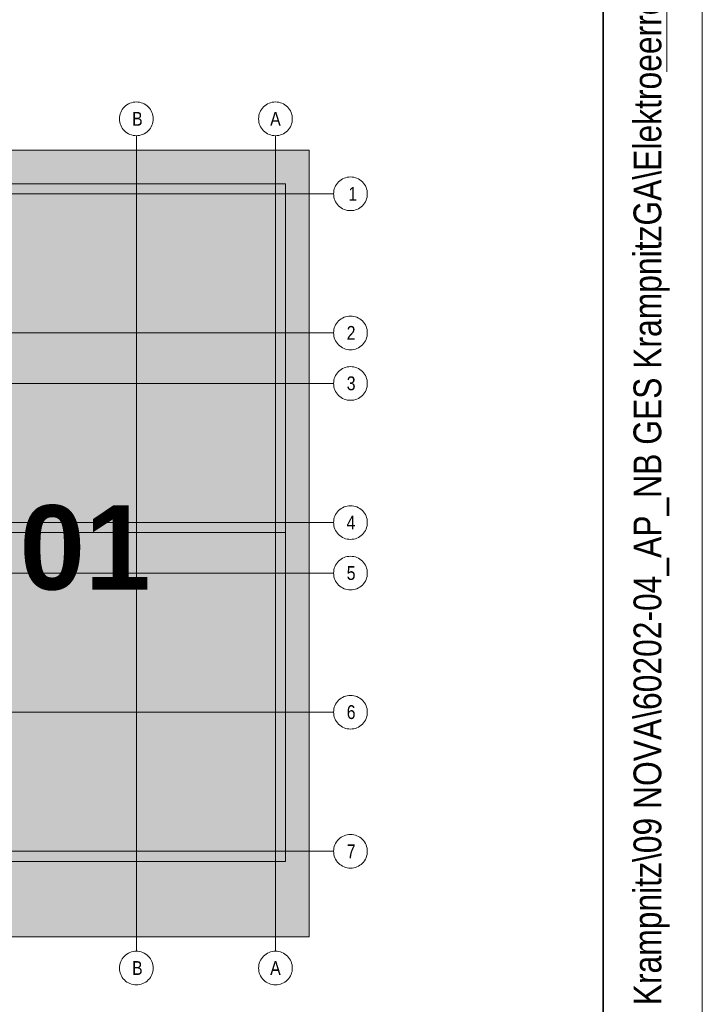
# Model space of a CAD drawing. Extents: x -720 to 300, y 62 to 1162.
# Tile 36 of 256: x 266 to 300, y 237 to 286. Entities that reach past the tile are written whole.
import ezdxf
from ezdxf.lldxf.tags import DXFTag

# ---------------------------------------------------------------- set-up
doc = ezdxf.new("R2010")
doc.units = 0
for name, color, linetype, lineweight in [('iwb_Plankopf Linie', 7, 'Continuous', 13), ('iwb_Plankopf Rahmen', 7, 'Continuous', 35), ('iwb_Plankopf Text', 7, 'Continuous', 18), ('PK_LP', 7, 'Continuous', 9), ('PK_LP_Achsen', 7, 'STRICHPUNKT2', 5)]:
    doc.layers.add(name, color=color, linetype=linetype, lineweight=lineweight)
doc.layers.add('PK_LP_T05', color=4, linetype='Continuous', lineweight=9, true_color=0x00ffff)
doc.layers.add('PK_LP_T05_Rest', color=9, linetype='Continuous', lineweight=9, true_color=0x808080)
doc.styles.get("Standard").update_dxf_attribs({"font": 'ARIALN.TTF'})
tags = doc.linetypes.add('grob', pattern=[14, 3, -8, 3]).pattern_tags.tags
tags[8:9] = [DXFTag(74, 4), DXFTag(75, 0), DXFTag(340, '0'), DXFTag(46, 0.0), DXFTag(50, 0.0), DXFTag(44, 0.0), DXFTag(45, 0.0)]
tags[6:7] = [DXFTag(74, 4), DXFTag(75, 0), DXFTag(340, '0'), DXFTag(46, 0.0), DXFTag(50, 0.0), DXFTag(44, 0.0), DXFTag(45, 0.0)]
tags[4:5] = [DXFTag(74, 4), DXFTag(75, 0), DXFTag(340, '0'), DXFTag(46, 0.0), DXFTag(50, 0.0), DXFTag(44, 0.0), DXFTag(45, 0.0)]
tags = doc.linetypes.add('STRICHPUNKT2', pattern=[12.7, 6.35, -3.175, 0, -3.175]).pattern_tags.tags
tags[10:11] = [DXFTag(74, 4), DXFTag(75, 0), DXFTag(340, '0'), DXFTag(46, 0.0), DXFTag(50, 0.0), DXFTag(44, 0.0), DXFTag(45, 0.0)]
tags[8:9] = [DXFTag(74, 4), DXFTag(75, 0), DXFTag(340, '0'), DXFTag(46, 0.0), DXFTag(50, 0.0), DXFTag(44, 0.0), DXFTag(45, 0.0)]
tags[6:7] = [DXFTag(74, 4), DXFTag(75, 0), DXFTag(340, '0'), DXFTag(46, 0.0), DXFTag(50, 0.0), DXFTag(44, 0.0), DXFTag(45, 0.0)]
tags[4:5] = [DXFTag(74, 4), DXFTag(75, 0), DXFTag(340, '0'), DXFTag(46, 0.0), DXFTag(50, 0.0), DXFTag(44, 0.0), DXFTag(45, 0.0)]

# ---------------------------------------------------------------- blocks, each defined once
blk = doc.blocks.new('Blockreferenz-A06G93ZX8I')
at = {"layer": 'PK_LP', "linetype": 'grob', "lineweight": 5, "ltscale": 0.13}
for p, q in [((257.801, 279.685), (280.538, 279.685)), ((280.538, 279.685), (280.538, 240.014)), ((280.538, 240.014), (257.801, 240.014))]:
    blk.add_line(p, q, dxfattribs=at)
at = {"layer": 'PK_LP', "linetype": 'ByBlock', "lineweight": 13, "ltscale": 0.13}
for p, q in [((250.281, 277.985), (279.346, 277.985)), ((279.346, 277.985), (279.346, 260.395)), ((279.346, 260.395), (258.308, 260.395)), ((279.346, 260.395), (258.308, 260.395)), ((279.346, 243.82), (279.346, 260.395)), ((257.293, 243.82), (279.346, 243.82))]:
    blk.add_line(p, q, dxfattribs=at)
at = {"layer": 'PK_LP_Achsen', "linetype": 'ByBlock', "ltscale": 0.13}
for p, q in [((271.354, 281.964), (271.425, 282.007)), ((271.425, 282.007), (271.501, 282.043)), ((271.501, 282.043), (271.579, 282.071)), ((271.579, 282.071), (271.66, 282.091)), ((271.66, 282.091), (271.743, 282.103)), ((271.743, 282.103), (271.826, 282.108)), ((271.826, 282.108), (271.909, 282.103)), ((271.909, 282.103), (271.992, 282.091)), ((271.992, 282.091), (272.073, 282.071)), ((272.073, 282.071), (272.151, 282.043)), ((272.151, 282.043), (272.227, 282.007)), ((272.227, 282.007), (272.298, 281.964)), ((278.366, 281.964), (278.438, 282.007)), ((278.438, 282.007), (278.513, 282.043)), ((278.513, 282.043), (278.592, 282.071)), ((278.592, 282.071), (278.673, 282.091)), ((278.673, 282.091), (278.755, 282.103)), ((278.755, 282.103), (278.838, 282.108)), ((278.838, 282.108), (278.922, 282.103)), ((278.922, 282.103), (279.004, 282.091)), ((279.004, 282.091), (279.085, 282.071)), ((279.085, 282.071), (279.164, 282.043)), ((279.164, 282.043), (279.239, 282.007)), ((279.239, 282.007), (279.311, 281.964)), ((270.992, 281.423), (271.013, 281.504)), ((271.013, 281.504), (271.041, 281.583)), ((271.041, 281.583), (271.076, 281.658)), ((271.076, 281.658), (271.119, 281.73)), ((271.119, 281.73), (271.169, 281.797)), ((271.169, 281.797), (271.225, 281.859)), ((271.225, 281.859), (271.287, 281.915)), ((271.287, 281.915), (271.354, 281.964)), ((272.298, 281.964), (272.365, 281.915)), ((272.365, 281.915), (272.427, 281.859)), ((272.427, 281.859), (272.483, 281.797)), ((272.483, 281.797), (272.533, 281.73)), ((272.533, 281.73), (272.576, 281.658)), ((272.576, 281.658), (272.611, 281.583)), ((272.611, 281.583), (272.639, 281.504)), ((272.639, 281.504), (272.66, 281.423)), ((278.005, 281.423), (278.025, 281.504)), ((278.025, 281.504), (278.053, 281.583)), ((278.053, 281.583), (278.089, 281.658)), ((278.089, 281.658), (278.132, 281.73)), ((278.132, 281.73), (278.181, 281.797)), ((278.181, 281.797), (278.237, 281.859)), ((278.237, 281.859), (278.299, 281.915)), ((278.299, 281.915), (278.366, 281.964)), ((279.311, 281.964), (279.378, 281.915)), ((279.378, 281.915), (279.439, 281.859)), ((279.439, 281.859), (279.495, 281.797)), ((279.495, 281.797), (279.545, 281.73)), ((279.545, 281.73), (279.588, 281.658)), ((279.588, 281.658), (279.624, 281.583)), ((279.624, 281.583), (279.652, 281.504)), ((279.652, 281.504), (279.672, 281.423)), ((270.976, 281.258), (270.98, 281.341)), ((270.98, 281.174), (270.976, 281.258)), ((270.98, 281.341), (270.992, 281.423)), ((270.992, 281.092), (270.98, 281.174)), ((271.013, 281.011), (270.992, 281.092)), ((271.041, 280.932), (271.013, 281.011)), ((272.639, 281.011), (272.611, 280.932)), ((272.66, 281.092), (272.639, 281.011)), ((272.66, 281.423), (272.672, 281.341)), ((272.672, 281.174), (272.66, 281.092)), ((272.672, 281.341), (272.676, 281.258)), ((272.676, 281.258), (272.672, 281.174)), ((277.988, 281.258), (277.993, 281.341)), ((277.993, 281.174), (277.988, 281.258)), ((277.993, 281.341), (278.005, 281.423)), ((278.005, 281.092), (277.993, 281.174)), ((278.025, 281.011), (278.005, 281.092)), ((278.053, 280.932), (278.025, 281.011)), ((279.652, 281.011), (279.624, 280.932)), ((279.672, 281.092), (279.652, 281.011)), ((279.672, 281.423), (279.684, 281.341)), ((279.684, 281.174), (279.672, 281.092)), ((279.684, 281.341), (279.688, 281.258)), ((279.688, 281.258), (279.684, 281.174)), ((271.076, 280.857), (271.041, 280.932)), ((271.119, 280.785), (271.076, 280.857)), ((271.169, 280.718), (271.119, 280.785)), ((271.225, 280.656), (271.169, 280.718)), ((271.287, 280.6), (271.225, 280.656)), ((271.354, 280.551), (271.287, 280.6)), ((271.425, 280.508), (271.354, 280.551)), ((271.501, 280.472), (271.425, 280.508)), ((272.227, 280.508), (272.151, 280.472)), ((272.298, 280.551), (272.227, 280.508)), ((272.365, 280.6), (272.298, 280.551)), ((272.427, 280.656), (272.365, 280.6)), ((272.483, 280.718), (272.427, 280.656)), ((272.533, 280.785), (272.483, 280.718)), ((272.576, 280.857), (272.533, 280.785)), ((272.611, 280.932), (272.576, 280.857)), ((278.089, 280.857), (278.053, 280.932)), ((278.132, 280.785), (278.089, 280.857)), ((278.181, 280.718), (278.132, 280.785)), ((278.237, 280.656), (278.181, 280.718)), ((278.299, 280.6), (278.237, 280.656)), ((278.366, 280.551), (278.299, 280.6)), ((278.438, 280.508), (278.366, 280.551)), ((278.513, 280.472), (278.438, 280.508)), ((279.239, 280.508), (279.164, 280.472)), ((279.311, 280.551), (279.239, 280.508)), ((279.378, 280.6), (279.311, 280.551)), ((279.439, 280.656), (279.378, 280.6)), ((279.495, 280.718), (279.439, 280.656)), ((279.545, 280.785), (279.495, 280.718)), ((279.588, 280.857), (279.545, 280.785)), ((279.624, 280.932), (279.588, 280.857)), ((271.579, 280.444), (271.501, 280.472)), ((271.66, 280.424), (271.579, 280.444)), ((271.743, 280.412), (271.66, 280.424)), ((271.826, 280.408), (271.743, 280.412)), ((271.909, 280.412), (271.826, 280.408)), ((271.992, 280.424), (271.909, 280.412)), ((272.073, 280.444), (271.992, 280.424)), ((272.151, 280.472), (272.073, 280.444)), ((278.592, 280.444), (278.513, 280.472)), ((278.673, 280.424), (278.592, 280.444)), ((278.755, 280.412), (278.673, 280.424)), ((278.838, 280.408), (278.755, 280.412)), ((278.922, 280.412), (278.838, 280.408)), ((279.004, 280.424), (278.922, 280.412)), ((279.085, 280.444), (279.004, 280.424)), ((279.164, 280.472), (279.085, 280.444)), ((281.912, 277.95), (281.961, 278.017)), ((281.961, 278.017), (282.017, 278.079)), ((282.017, 278.079), (282.079, 278.135)), ((282.079, 278.135), (282.146, 278.184)), ((282.146, 278.184), (282.218, 278.227)), ((282.218, 278.227), (282.293, 278.263)), ((282.293, 278.263), (282.372, 278.291)), ((282.372, 278.291), (282.453, 278.311)), ((282.453, 278.311), (282.535, 278.323)), ((282.535, 278.323), (282.618, 278.328)), ((282.618, 278.328), (282.702, 278.323)), ((282.702, 278.323), (282.784, 278.311)), ((282.784, 278.311), (282.865, 278.291)), ((282.865, 278.291), (282.944, 278.263)), ((282.944, 278.263), (283.019, 278.227)), ((283.019, 278.227), (283.091, 278.184)), ((283.091, 278.184), (283.158, 278.135)), ((283.158, 278.135), (283.219, 278.079)), ((283.219, 278.079), (283.275, 278.017)), ((283.275, 278.017), (283.325, 277.95)), ((281.768, 277.478), (281.772, 277.561)), ((281.772, 277.561), (281.785, 277.643)), ((281.785, 277.643), (281.805, 277.724)), ((281.805, 277.724), (281.833, 277.803)), ((281.833, 277.803), (281.869, 277.878)), ((281.869, 277.878), (281.912, 277.95)), ((283.325, 277.95), (283.368, 277.878)), ((283.368, 277.878), (283.404, 277.803)), ((283.404, 277.803), (283.432, 277.724)), ((283.432, 277.724), (283.452, 277.643)), ((283.452, 277.643), (283.464, 277.561)), ((283.464, 277.561), (283.468, 277.478)), ((281.772, 277.394), (281.768, 277.478)), ((281.785, 277.312), (281.772, 277.394)), ((281.805, 277.231), (281.785, 277.312)), ((281.833, 277.152), (281.805, 277.231)), ((281.869, 277.077), (281.833, 277.152)), ((281.912, 277.005), (281.869, 277.077)), ((283.368, 277.077), (283.325, 277.005)), ((283.404, 277.152), (283.368, 277.077)), ((283.432, 277.231), (283.404, 277.152)), ((283.452, 277.312), (283.432, 277.231)), ((283.464, 277.394), (283.452, 277.312)), ((283.468, 277.478), (283.464, 277.394)), ((281.961, 276.938), (281.912, 277.005)), ((282.017, 276.877), (281.961, 276.938)), ((282.079, 276.82), (282.017, 276.877)), ((282.146, 276.771), (282.079, 276.82)), ((282.218, 276.728), (282.146, 276.771)), ((282.293, 276.692), (282.218, 276.728)), ((282.372, 276.664), (282.293, 276.692)), ((282.453, 276.644), (282.372, 276.664)), ((282.535, 276.632), (282.453, 276.644)), ((282.618, 276.628), (282.535, 276.632)), ((282.702, 276.632), (282.618, 276.628)), ((282.784, 276.644), (282.702, 276.632)), ((282.865, 276.664), (282.784, 276.644)), ((282.944, 276.692), (282.865, 276.664)), ((283.019, 276.728), (282.944, 276.692)), ((283.091, 276.771), (283.019, 276.728)), ((283.158, 276.82), (283.091, 276.771)), ((283.219, 276.877), (283.158, 276.82)), ((283.275, 276.938), (283.219, 276.877)), ((283.325, 277.005), (283.275, 276.938)), ((281.961, 271.004), (282.017, 271.066)), ((282.017, 271.066), (282.079, 271.122)), ((282.079, 271.122), (282.146, 271.172)), ((282.146, 271.172), (282.218, 271.215)), ((282.218, 271.215), (282.293, 271.25)), ((282.293, 271.25), (282.372, 271.278)), ((282.372, 271.278), (282.453, 271.299)), ((282.453, 271.299), (282.535, 271.311)), ((282.535, 271.311), (282.618, 271.315)), ((282.618, 271.315), (282.702, 271.311)), ((282.702, 271.311), (282.784, 271.299)), ((282.784, 271.299), (282.865, 271.278)), ((282.865, 271.278), (282.944, 271.25)), ((282.944, 271.25), (283.019, 271.215)), ((283.019, 271.215), (283.091, 271.172)), ((283.091, 271.172), (283.158, 271.122)), ((283.158, 271.122), (283.219, 271.066)), ((283.219, 271.066), (283.275, 271.004)), ((281.772, 270.548), (281.785, 270.631)), ((281.785, 270.631), (281.805, 270.712)), ((281.805, 270.712), (281.833, 270.79)), ((281.833, 270.79), (281.869, 270.866)), ((281.869, 270.866), (281.912, 270.937)), ((281.912, 270.937), (281.961, 271.004)), ((283.275, 271.004), (283.325, 270.937)), ((283.325, 270.937), (283.368, 270.866)), ((283.368, 270.866), (283.404, 270.79)), ((283.404, 270.79), (283.432, 270.712)), ((283.432, 270.712), (283.452, 270.631)), ((283.452, 270.631), (283.464, 270.548)), ((281.768, 270.465), (281.772, 270.548)), ((281.772, 270.382), (281.768, 270.465)), ((281.785, 270.299), (281.772, 270.382)), ((281.805, 270.218), (281.785, 270.299)), ((281.833, 270.14), (281.805, 270.218)), ((281.869, 270.064), (281.833, 270.14)), ((281.912, 269.993), (281.869, 270.064)), ((283.368, 270.064), (283.325, 269.993)), ((283.404, 270.14), (283.368, 270.064)), ((283.432, 270.218), (283.404, 270.14)), ((283.452, 270.299), (283.432, 270.218)), ((283.464, 270.382), (283.452, 270.299)), ((283.464, 270.548), (283.468, 270.465)), ((283.468, 270.465), (283.464, 270.382)), ((281.961, 269.926), (281.912, 269.993)), ((282.017, 269.864), (281.961, 269.926)), ((282.079, 269.808), (282.017, 269.864)), ((282.146, 269.758), (282.079, 269.808)), ((282.218, 269.715), (282.146, 269.758)), ((282.293, 269.68), (282.218, 269.715)), ((282.372, 269.652), (282.293, 269.68)), ((282.453, 269.631), (282.372, 269.652)), ((282.535, 269.619), (282.453, 269.631)), ((282.618, 269.615), (282.535, 269.619)), ((282.702, 269.619), (282.618, 269.615)), ((282.784, 269.631), (282.702, 269.619)), ((282.865, 269.652), (282.784, 269.631)), ((282.944, 269.68), (282.865, 269.652)), ((283.019, 269.715), (282.944, 269.68)), ((283.091, 269.758), (283.019, 269.715)), ((283.158, 269.808), (283.091, 269.758)), ((283.219, 269.864), (283.158, 269.808)), ((283.275, 269.926), (283.219, 269.864)), ((283.325, 269.993), (283.275, 269.926)), ((282.017, 268.516), (282.079, 268.572)), ((282.079, 268.572), (282.146, 268.622)), ((282.146, 268.622), (282.218, 268.665)), ((282.218, 268.665), (282.293, 268.7)), ((282.293, 268.7), (282.372, 268.728)), ((282.372, 268.728), (282.453, 268.749)), ((282.453, 268.749), (282.535, 268.761)), ((282.535, 268.761), (282.618, 268.765)), ((282.618, 268.765), (282.702, 268.761)), ((282.702, 268.761), (282.784, 268.749)), ((282.784, 268.749), (282.865, 268.728)), ((282.865, 268.728), (282.944, 268.7)), ((282.944, 268.7), (283.019, 268.665)), ((283.019, 268.665), (283.091, 268.622)), ((283.091, 268.622), (283.158, 268.572)), ((283.158, 268.572), (283.219, 268.516)), ((281.772, 267.998), (281.785, 268.081)), ((281.785, 268.081), (281.805, 268.162)), ((281.805, 268.162), (281.833, 268.24)), ((281.833, 268.24), (281.869, 268.316)), ((281.869, 268.316), (281.912, 268.387)), ((281.912, 268.387), (281.961, 268.454)), ((281.961, 268.454), (282.017, 268.516)), ((283.219, 268.516), (283.275, 268.454)), ((283.275, 268.454), (283.325, 268.387)), ((283.325, 268.387), (283.368, 268.316)), ((283.368, 268.316), (283.404, 268.24)), ((283.404, 268.24), (283.432, 268.162)), ((283.432, 268.162), (283.452, 268.081)), ((283.452, 268.081), (283.464, 267.998)), ((281.768, 267.915), (281.772, 267.998)), ((281.772, 267.832), (281.768, 267.915)), ((281.785, 267.749), (281.772, 267.832)), ((281.805, 267.668), (281.785, 267.749)), ((281.833, 267.59), (281.805, 267.668)), ((281.869, 267.514), (281.833, 267.59)), ((283.404, 267.59), (283.368, 267.514)), ((283.432, 267.668), (283.404, 267.59)), ((283.452, 267.749), (283.432, 267.668)), ((283.464, 267.832), (283.452, 267.749)), ((283.464, 267.998), (283.468, 267.915)), ((283.468, 267.915), (283.464, 267.832)), ((281.912, 267.443), (281.869, 267.514)), ((281.961, 267.376), (281.912, 267.443)), ((282.017, 267.314), (281.961, 267.376)), ((282.079, 267.258), (282.017, 267.314)), ((282.146, 267.208), (282.079, 267.258)), ((282.218, 267.165), (282.146, 267.208)), ((282.293, 267.13), (282.218, 267.165)), ((282.372, 267.102), (282.293, 267.13)), ((282.453, 267.081), (282.372, 267.102)), ((282.535, 267.069), (282.453, 267.081)), ((282.784, 267.081), (282.702, 267.069)), ((282.865, 267.102), (282.784, 267.081)), ((282.944, 267.13), (282.865, 267.102)), ((283.019, 267.165), (282.944, 267.13)), ((283.091, 267.208), (283.019, 267.165)), ((283.158, 267.258), (283.091, 267.208)), ((283.219, 267.314), (283.158, 267.258)), ((283.275, 267.376), (283.219, 267.314)), ((283.325, 267.443), (283.275, 267.376)), ((283.368, 267.514), (283.325, 267.443)), ((282.618, 267.065), (282.535, 267.069)), ((282.702, 267.069), (282.618, 267.065)), ((282.146, 261.609), (282.218, 261.652)), ((282.218, 261.652), (282.293, 261.688)), ((282.293, 261.688), (282.372, 261.716)), ((282.372, 261.716), (282.453, 261.736)), ((282.453, 261.736), (282.535, 261.748)), ((282.535, 261.748), (282.618, 261.753)), ((282.618, 261.753), (282.702, 261.748)), ((282.702, 261.748), (282.784, 261.736)), ((282.784, 261.736), (282.865, 261.716)), ((282.865, 261.716), (282.944, 261.688)), ((282.944, 261.688), (283.019, 261.652)), ((283.019, 261.652), (283.091, 261.609)), ((281.785, 261.068), (281.805, 261.149)), ((281.805, 261.149), (281.833, 261.228)), ((281.833, 261.228), (281.869, 261.303)), ((281.869, 261.303), (281.912, 261.375)), ((281.912, 261.375), (281.961, 261.442)), ((281.961, 261.442), (282.017, 261.504)), ((282.017, 261.504), (282.079, 261.56)), ((282.079, 261.56), (282.146, 261.609)), ((283.091, 261.609), (283.158, 261.56)), ((283.158, 261.56), (283.219, 261.504)), ((283.219, 261.504), (283.275, 261.442)), ((283.275, 261.442), (283.325, 261.375)), ((283.325, 261.375), (283.368, 261.303)), ((283.368, 261.303), (283.404, 261.228)), ((283.404, 261.228), (283.432, 261.149)), ((283.432, 261.149), (283.452, 261.068)), ((281.768, 260.903), (281.772, 260.986)), ((281.772, 260.819), (281.768, 260.903)), ((281.772, 260.986), (281.785, 261.068)), ((281.785, 260.737), (281.772, 260.819)), ((281.805, 260.656), (281.785, 260.737)), ((281.833, 260.577), (281.805, 260.656)), ((283.432, 260.656), (283.404, 260.577)), ((283.452, 260.737), (283.432, 260.656)), ((283.452, 261.068), (283.464, 260.986)), ((283.464, 260.819), (283.452, 260.737)), ((283.464, 260.986), (283.468, 260.903)), ((283.468, 260.903), (283.464, 260.819)), ((281.869, 260.502), (281.833, 260.577)), ((281.912, 260.43), (281.869, 260.502)), ((281.961, 260.363), (281.912, 260.43)), ((282.017, 260.302), (281.961, 260.363)), ((282.079, 260.245), (282.017, 260.302)), ((282.146, 260.196), (282.079, 260.245)), ((282.218, 260.153), (282.146, 260.196)), ((282.293, 260.117), (282.218, 260.153)), ((283.019, 260.153), (282.944, 260.117)), ((283.091, 260.196), (283.019, 260.153)), ((283.158, 260.245), (283.091, 260.196)), ((283.219, 260.302), (283.158, 260.245)), ((283.275, 260.363), (283.219, 260.302)), ((283.325, 260.43), (283.275, 260.363)), ((283.368, 260.502), (283.325, 260.43)), ((283.404, 260.577), (283.368, 260.502)), ((282.372, 260.089), (282.293, 260.117)), ((282.453, 260.069), (282.372, 260.089)), ((282.535, 260.057), (282.453, 260.069)), ((282.618, 260.053), (282.535, 260.057)), ((282.702, 260.057), (282.618, 260.053)), ((282.784, 260.069), (282.702, 260.057)), ((282.865, 260.089), (282.784, 260.069)), ((282.944, 260.117), (282.865, 260.089)), ((282.218, 259.102), (282.293, 259.138)), ((282.293, 259.138), (282.372, 259.166)), ((282.372, 259.166), (282.453, 259.186)), ((282.453, 259.186), (282.535, 259.198)), ((282.535, 259.198), (282.618, 259.203)), ((282.618, 259.203), (282.702, 259.198)), ((282.702, 259.198), (282.784, 259.186)), ((282.784, 259.186), (282.865, 259.166)), ((282.865, 259.166), (282.944, 259.138)), ((282.944, 259.138), (283.019, 259.102)), ((281.805, 258.599), (281.833, 258.678)), ((281.833, 258.678), (281.869, 258.753)), ((281.869, 258.753), (281.912, 258.825)), ((281.912, 258.825), (281.961, 258.892)), ((281.961, 258.892), (282.017, 258.954)), ((282.017, 258.954), (282.079, 259.01)), ((282.079, 259.01), (282.146, 259.059)), ((282.146, 259.059), (282.218, 259.102)), ((283.019, 259.102), (283.091, 259.059)), ((283.091, 259.059), (283.158, 259.01)), ((283.158, 259.01), (283.219, 258.954)), ((283.219, 258.954), (283.275, 258.892)), ((283.275, 258.892), (283.325, 258.825)), ((283.325, 258.825), (283.368, 258.753)), ((283.368, 258.753), (283.404, 258.678)), ((283.404, 258.678), (283.432, 258.599)), ((281.768, 258.353), (281.772, 258.436)), ((281.772, 258.269), (281.768, 258.353)), ((281.772, 258.436), (281.785, 258.518)), ((281.785, 258.187), (281.772, 258.269)), ((281.785, 258.518), (281.805, 258.599)), ((281.805, 258.106), (281.785, 258.187)), ((283.432, 258.599), (283.452, 258.518)), ((283.452, 258.187), (283.432, 258.106)), ((283.452, 258.518), (283.464, 258.436)), ((283.464, 258.269), (283.452, 258.187)), ((283.464, 258.436), (283.468, 258.353)), ((283.468, 258.353), (283.464, 258.269)), ((281.833, 258.027), (281.805, 258.106)), ((281.869, 257.952), (281.833, 258.027)), ((281.912, 257.88), (281.869, 257.952)), ((281.961, 257.813), (281.912, 257.88)), ((282.017, 257.752), (281.961, 257.813)), ((282.079, 257.695), (282.017, 257.752)), ((282.146, 257.646), (282.079, 257.695)), ((283.158, 257.695), (283.091, 257.646)), ((283.219, 257.752), (283.158, 257.695)), ((283.275, 257.813), (283.219, 257.752)), ((283.325, 257.88), (283.275, 257.813)), ((283.368, 257.952), (283.325, 257.88)), ((283.404, 258.027), (283.368, 257.952)), ((283.432, 258.106), (283.404, 258.027)), ((282.218, 257.603), (282.146, 257.646)), ((282.293, 257.567), (282.218, 257.603)), ((282.372, 257.539), (282.293, 257.567)), ((282.453, 257.519), (282.372, 257.539)), ((282.535, 257.507), (282.453, 257.519)), ((282.618, 257.503), (282.535, 257.507)), ((282.702, 257.507), (282.618, 257.503)), ((282.784, 257.519), (282.702, 257.507)), ((282.865, 257.539), (282.784, 257.519)), ((282.944, 257.567), (282.865, 257.539)), ((283.019, 257.603), (282.944, 257.567)), ((283.091, 257.646), (283.019, 257.603)), ((282.535, 252.186), (282.618, 252.19)), ((282.618, 252.19), (282.702, 252.186)), ((281.833, 251.665), (281.869, 251.741)), ((281.869, 251.741), (281.912, 251.812)), ((281.912, 251.812), (281.961, 251.879)), ((281.961, 251.879), (282.017, 251.941)), ((282.017, 251.941), (282.079, 251.997)), ((282.079, 251.997), (282.146, 252.047)), ((282.146, 252.047), (282.218, 252.09)), ((282.218, 252.09), (282.293, 252.125)), ((282.293, 252.125), (282.372, 252.153)), ((282.372, 252.153), (282.453, 252.174)), ((282.453, 252.174), (282.535, 252.186)), ((282.702, 252.186), (282.784, 252.174)), ((282.784, 252.174), (282.865, 252.153)), ((282.865, 252.153), (282.944, 252.125)), ((282.944, 252.125), (283.019, 252.09)), ((283.019, 252.09), (283.091, 252.047)), ((283.091, 252.047), (283.158, 251.997)), ((283.158, 251.997), (283.219, 251.941)), ((283.219, 251.941), (283.275, 251.879)), ((283.275, 251.879), (283.325, 251.812)), ((283.325, 251.812), (283.368, 251.741)), ((283.368, 251.741), (283.404, 251.665)), ((281.768, 251.34), (281.772, 251.423)), ((281.772, 251.257), (281.768, 251.34)), ((281.772, 251.423), (281.785, 251.506)), ((281.785, 251.174), (281.772, 251.257)), ((281.785, 251.506), (281.805, 251.587)), ((281.805, 251.587), (281.833, 251.665)), ((283.404, 251.665), (283.432, 251.587)), ((283.432, 251.587), (283.452, 251.506)), ((283.452, 251.506), (283.464, 251.423)), ((283.464, 251.257), (283.452, 251.174)), ((283.464, 251.423), (283.468, 251.34)), ((283.468, 251.34), (283.464, 251.257)), ((281.805, 251.093), (281.785, 251.174)), ((281.833, 251.015), (281.805, 251.093)), ((281.869, 250.939), (281.833, 251.015)), ((281.912, 250.868), (281.869, 250.939)), ((281.961, 250.801), (281.912, 250.868)), ((282.017, 250.739), (281.961, 250.801)), ((282.079, 250.683), (282.017, 250.739)), ((283.219, 250.739), (283.158, 250.683)), ((283.275, 250.801), (283.219, 250.739)), ((283.325, 250.868), (283.275, 250.801)), ((283.368, 250.939), (283.325, 250.868)), ((283.404, 251.015), (283.368, 250.939)), ((283.432, 251.093), (283.404, 251.015)), ((283.452, 251.174), (283.432, 251.093)), ((282.146, 250.633), (282.079, 250.683)), ((282.218, 250.59), (282.146, 250.633)), ((282.293, 250.555), (282.218, 250.59)), ((282.372, 250.527), (282.293, 250.555)), ((282.453, 250.506), (282.372, 250.527)), ((282.535, 250.494), (282.453, 250.506)), ((282.618, 250.49), (282.535, 250.494)), ((282.702, 250.494), (282.618, 250.49)), ((282.784, 250.506), (282.702, 250.494)), ((282.865, 250.527), (282.784, 250.506)), ((282.944, 250.555), (282.865, 250.527)), ((283.019, 250.59), (282.944, 250.555)), ((283.091, 250.633), (283.019, 250.59)), ((283.158, 250.683), (283.091, 250.633)), ((281.869, 244.728), (281.912, 244.8)), ((281.912, 244.8), (281.961, 244.867)), ((281.961, 244.867), (282.017, 244.929)), ((282.017, 244.929), (282.079, 244.985)), ((282.079, 244.985), (282.146, 245.034)), ((282.146, 245.034), (282.218, 245.077)), ((282.218, 245.077), (282.293, 245.113)), ((282.293, 245.113), (282.372, 245.141)), ((282.372, 245.141), (282.453, 245.161)), ((282.453, 245.161), (282.535, 245.173)), ((282.535, 245.173), (282.618, 245.178)), ((282.618, 245.178), (282.702, 245.173)), ((282.702, 245.173), (282.784, 245.161)), ((282.784, 245.161), (282.865, 245.141)), ((282.865, 245.141), (282.944, 245.113)), ((282.944, 245.113), (283.019, 245.077)), ((283.019, 245.077), (283.091, 245.034)), ((283.091, 245.034), (283.158, 244.985)), ((283.158, 244.985), (283.219, 244.929)), ((283.219, 244.929), (283.275, 244.867)), ((283.275, 244.867), (283.325, 244.8)), ((283.325, 244.8), (283.368, 244.728)), ((281.768, 244.328), (281.772, 244.411)), ((281.772, 244.244), (281.768, 244.328)), ((281.772, 244.411), (281.785, 244.493)), ((281.785, 244.493), (281.805, 244.574)), ((281.805, 244.574), (281.833, 244.653)), ((281.833, 244.653), (281.869, 244.728)), ((283.368, 244.728), (283.404, 244.653)), ((283.404, 244.653), (283.432, 244.574)), ((283.432, 244.574), (283.452, 244.493)), ((283.452, 244.493), (283.464, 244.411)), ((283.464, 244.411), (283.468, 244.328)), ((283.468, 244.328), (283.464, 244.244)), ((281.785, 244.162), (281.772, 244.244)), ((281.805, 244.081), (281.785, 244.162)), ((281.833, 244.002), (281.805, 244.081)), ((281.869, 243.927), (281.833, 244.002)), ((281.912, 243.855), (281.869, 243.927)), ((281.961, 243.788), (281.912, 243.855)), ((282.017, 243.727), (281.961, 243.788)), ((283.275, 243.788), (283.219, 243.727)), ((283.325, 243.855), (283.275, 243.788)), ((283.368, 243.927), (283.325, 243.855)), ((283.404, 244.002), (283.368, 243.927)), ((283.432, 244.081), (283.404, 244.002)), ((283.452, 244.162), (283.432, 244.081)), ((283.464, 244.244), (283.452, 244.162)), ((282.079, 243.67), (282.017, 243.727)), ((282.146, 243.621), (282.079, 243.67)), ((282.218, 243.578), (282.146, 243.621)), ((282.293, 243.542), (282.218, 243.578)), ((282.372, 243.514), (282.293, 243.542)), ((282.453, 243.494), (282.372, 243.514)), ((282.535, 243.482), (282.453, 243.494)), ((282.618, 243.478), (282.535, 243.482)), ((282.702, 243.482), (282.618, 243.478)), ((282.784, 243.494), (282.702, 243.482)), ((282.865, 243.514), (282.784, 243.494)), ((282.944, 243.542), (282.865, 243.514)), ((283.019, 243.578), (282.944, 243.542)), ((283.091, 243.621), (283.019, 243.578)), ((283.158, 243.67), (283.091, 243.621)), ((283.219, 243.727), (283.158, 243.67)), ((271.66, 239.275), (271.743, 239.287)), ((271.743, 239.287), (271.826, 239.291)), ((271.826, 239.291), (271.909, 239.287)), ((271.909, 239.287), (271.992, 239.275)), ((278.673, 239.275), (278.755, 239.287)), ((278.755, 239.287), (278.838, 239.291)), ((278.838, 239.291), (278.922, 239.287)), ((278.922, 239.287), (279.004, 239.275)), ((271.041, 238.767), (271.076, 238.842)), ((271.076, 238.842), (271.119, 238.914)), ((271.119, 238.914), (271.169, 238.981)), ((271.169, 238.981), (271.225, 239.042)), ((271.225, 239.042), (271.287, 239.098)), ((271.287, 239.098), (271.354, 239.148)), ((271.354, 239.148), (271.425, 239.191)), ((271.425, 239.191), (271.501, 239.227)), ((271.501, 239.227), (271.579, 239.255)), ((271.579, 239.255), (271.66, 239.275)), ((271.992, 239.275), (272.073, 239.255)), ((272.073, 239.255), (272.151, 239.227)), ((272.151, 239.227), (272.227, 239.191)), ((272.227, 239.191), (272.298, 239.148)), ((272.298, 239.148), (272.365, 239.098)), ((272.365, 239.098), (272.427, 239.042)), ((272.427, 239.042), (272.483, 238.981)), ((272.483, 238.981), (272.533, 238.914)), ((272.533, 238.914), (272.576, 238.842)), ((272.576, 238.842), (272.611, 238.767)), ((278.053, 238.767), (278.089, 238.842)), ((278.089, 238.842), (278.132, 238.914)), ((278.132, 238.914), (278.181, 238.981)), ((278.181, 238.981), (278.237, 239.042)), ((278.237, 239.042), (278.299, 239.098)), ((278.299, 239.098), (278.366, 239.148)), ((278.366, 239.148), (278.438, 239.191)), ((278.438, 239.191), (278.513, 239.227)), ((278.513, 239.227), (278.592, 239.255)), ((278.592, 239.255), (278.673, 239.275)), ((279.004, 239.275), (279.085, 239.255)), ((279.085, 239.255), (279.164, 239.227)), ((279.164, 239.227), (279.239, 239.191)), ((279.239, 239.191), (279.311, 239.148)), ((279.311, 239.148), (279.378, 239.098)), ((279.378, 239.098), (279.439, 239.042)), ((279.439, 239.042), (279.495, 238.981)), ((279.495, 238.981), (279.545, 238.914)), ((279.545, 238.914), (279.588, 238.842)), ((279.588, 238.842), (279.624, 238.767)), ((270.976, 238.441), (270.98, 238.525)), ((270.98, 238.358), (270.976, 238.441)), ((270.98, 238.525), (270.992, 238.607)), ((270.992, 238.275), (270.98, 238.358)), ((270.992, 238.607), (271.013, 238.688)), ((271.013, 238.688), (271.041, 238.767)), ((272.611, 238.767), (272.639, 238.688)), ((272.639, 238.688), (272.66, 238.607)), ((272.66, 238.607), (272.672, 238.525)), ((272.672, 238.358), (272.66, 238.275)), ((272.672, 238.525), (272.676, 238.441)), ((272.676, 238.441), (272.672, 238.358)), ((277.988, 238.441), (277.993, 238.525)), ((277.993, 238.358), (277.988, 238.441)), ((277.993, 238.525), (278.005, 238.607)), ((278.005, 238.275), (277.993, 238.358)), ((278.005, 238.607), (278.025, 238.688)), ((278.025, 238.688), (278.053, 238.767)), ((279.624, 238.767), (279.652, 238.688)), ((279.652, 238.688), (279.672, 238.607)), ((279.672, 238.607), (279.684, 238.525)), ((279.684, 238.358), (279.672, 238.275)), ((279.684, 238.525), (279.688, 238.441)), ((279.688, 238.441), (279.684, 238.358)), ((271.013, 238.195), (270.992, 238.275)), ((271.041, 238.116), (271.013, 238.195)), ((271.076, 238.041), (271.041, 238.116)), ((271.119, 237.969), (271.076, 238.041)), ((271.169, 237.902), (271.119, 237.969)), ((271.225, 237.84), (271.169, 237.902)), ((271.287, 237.784), (271.225, 237.84)), ((272.427, 237.84), (272.365, 237.784)), ((272.483, 237.902), (272.427, 237.84)), ((272.533, 237.969), (272.483, 237.902)), ((272.576, 238.041), (272.533, 237.969)), ((272.611, 238.116), (272.576, 238.041)), ((272.639, 238.195), (272.611, 238.116)), ((272.66, 238.275), (272.639, 238.195)), ((278.025, 238.195), (278.005, 238.275)), ((278.053, 238.116), (278.025, 238.195)), ((278.089, 238.041), (278.053, 238.116)), ((278.132, 237.969), (278.089, 238.041)), ((278.181, 237.902), (278.132, 237.969)), ((278.237, 237.84), (278.181, 237.902)), ((278.299, 237.784), (278.237, 237.84)), ((279.439, 237.84), (279.378, 237.784)), ((279.495, 237.902), (279.439, 237.84)), ((279.545, 237.969), (279.495, 237.902)), ((279.588, 238.041), (279.545, 237.969)), ((279.624, 238.116), (279.588, 238.041)), ((279.652, 238.195), (279.624, 238.116)), ((279.672, 238.275), (279.652, 238.195)), ((271.354, 237.735), (271.287, 237.784)), ((271.425, 237.692), (271.354, 237.735)), ((271.501, 237.656), (271.425, 237.692)), ((271.579, 237.628), (271.501, 237.656)), ((271.66, 237.608), (271.579, 237.628)), ((271.743, 237.595), (271.66, 237.608)), ((271.826, 237.591), (271.743, 237.595)), ((271.909, 237.595), (271.826, 237.591)), ((271.992, 237.608), (271.909, 237.595)), ((272.073, 237.628), (271.992, 237.608)), ((272.151, 237.656), (272.073, 237.628)), ((272.227, 237.692), (272.151, 237.656)), ((272.298, 237.735), (272.227, 237.692)), ((272.365, 237.784), (272.298, 237.735)), ((278.366, 237.735), (278.299, 237.784)), ((278.438, 237.692), (278.366, 237.735)), ((278.513, 237.656), (278.438, 237.692)), ((278.592, 237.628), (278.513, 237.656)), ((278.673, 237.608), (278.592, 237.628)), ((278.755, 237.595), (278.673, 237.608)), ((278.838, 237.591), (278.755, 237.595)), ((278.922, 237.595), (278.838, 237.591)), ((279.004, 237.608), (278.922, 237.595)), ((279.085, 237.628), (279.004, 237.608)), ((279.164, 237.656), (279.085, 237.628)), ((279.239, 237.692), (279.164, 237.656)), ((279.311, 237.735), (279.239, 237.692)), ((279.378, 237.784), (279.311, 237.735))]:
    blk.add_line(p, q, dxfattribs=at)
at = {"layer": 'PK_LP_Achsen', "linetype": 'STRICHPUNKT2', "ltscale": 0.13}
for p, q in [((271.826, 280.408), (271.826, 239.291)), ((278.838, 280.408), (278.838, 239.291)), ((127.158, 277.478), (281.768, 277.478)), ((127.158, 270.465), (281.768, 270.465)), ((127.158, 267.915), (281.768, 267.915)), ((127.158, 260.903), (281.768, 260.903)), ((127.158, 258.353), (281.768, 258.353)), ((127.158, 251.34), (281.768, 251.34)), ((127.158, 244.328), (281.768, 244.328))]:
    blk.add_line(p, q, dxfattribs=at)
at = {"layer": 'PK_LP_T05_Rest', "linetype": 'ByBlock', "lineweight": -2, "ltscale": 0.13}
blk.add_solid([(257.801, 240.014), (257.801, 279.685), (280.538, 240.014), (280.538, 279.685)], dxfattribs=at)
at = {"layer": 'PK_LP', "linetype": 'ByBlock', "lineweight": 25, "ltscale": 0.25, "insert": (265.939, 261.774), "char_height": 4.25, "attachment_point": 1}
blk.add_mtext('{\\fArial|b1|i0;01}', dxfattribs=at)
at = {"layer": 'PK_LP_Achsen', "linetype": 'ByBlock', "ltscale": 0.13, "char_height": 0.69538, "attachment_point": 1}
for s, insert in [('{\\fArial Narrow;B}', (271.611, 281.605)), ('{\\fArial Narrow;A}', (278.572, 281.605)), ('{\\fArial Narrow;1}', (282.514, 277.824)), ('{\\fArial Narrow;2}', (282.429, 270.812)), ('{\\fArial Narrow;3}', (282.432, 268.268)), ('{\\fArial Narrow;4}', (282.421, 261.25)), ('{\\fArial Narrow;5}', (282.43, 258.706)), ('{\\fArial Narrow;6}', (282.43, 251.693)), ('{\\fArial Narrow;7}', (282.434, 244.675)), ('{\\fArial Narrow;B}', (271.611, 238.789)), ('{\\fArial Narrow;A}', (278.572, 238.789))]:
    blk.add_mtext(s, dxfattribs=dict(at, insert=insert))

msp = doc.modelspace()

# ---------------------------------------------------------------- linework, layer by layer
at = {"layer": 'iwb_Plankopf Linie', "ltscale": 0.13}
msp.add_line((295.353, 67.433), (295.353, 359.433), dxfattribs=at)
at = {"layer": 'iwb_Plankopf Rahmen', "ltscale": 0.35}
msp.add_line((295.353, 359.433), (295.353, 67.433), dxfattribs=at)
at = {"layer": 'iwb_Plankopf Rahmen', "color": 8, "lineweight": 13, "ltscale": 0.13, "true_color": 0x808080}
msp.add_lwpolyline([(300.353, 62.433), (-719.647, 62.433), (-719.647, 1162.433), (300.353, 1162.433), (300.353, 62.433)], close=True, dxfattribs=at)
at = {"layer": 'iwb_Plankopf Rahmen', "ltscale": 0.35}
msp.add_lwpolyline([(-699.653, 67.433), (-699.653, 1157.433), (295.353, 1157.433), (295.353, 67.433), (-599.647, 67.433), (-699.653, 67.433)], close=True, dxfattribs=at)

# ---------------------------------------------------------------- block references
at = {"layer": 'PK_LP_T05', "ltscale": 0.13}
msp.add_blockref('Blockreferenz-A06G93ZX8I', (0, 0), dxfattribs=at)

# ---------------------------------------------------------------- texts
at = {"layer": 'iwb_Plankopf Text', "ltscale": 0.18, "insert": (296.886, 74.512), "char_height": 1.4, "attachment_point": 1, "rotation": 90, "line_spacing_factor": 1.002}
msp.add_mtext('{\\fArial Narrow;\\\\srvnovamd01\\Nova_MD\\TGA\\60202 Pro Potsdam\\04 NB GES Krampnitz\\09 NOVA\\60202-04_AP_NB GES Krampnitz\\TGA\\Elektro\\Leerrohrplanung\\E_Leerrohr_EG.n4m005KRA_ELT_5_LR_00_005_P_A}', dxfattribs=at)

doc.saveas('drawing.dxf')
